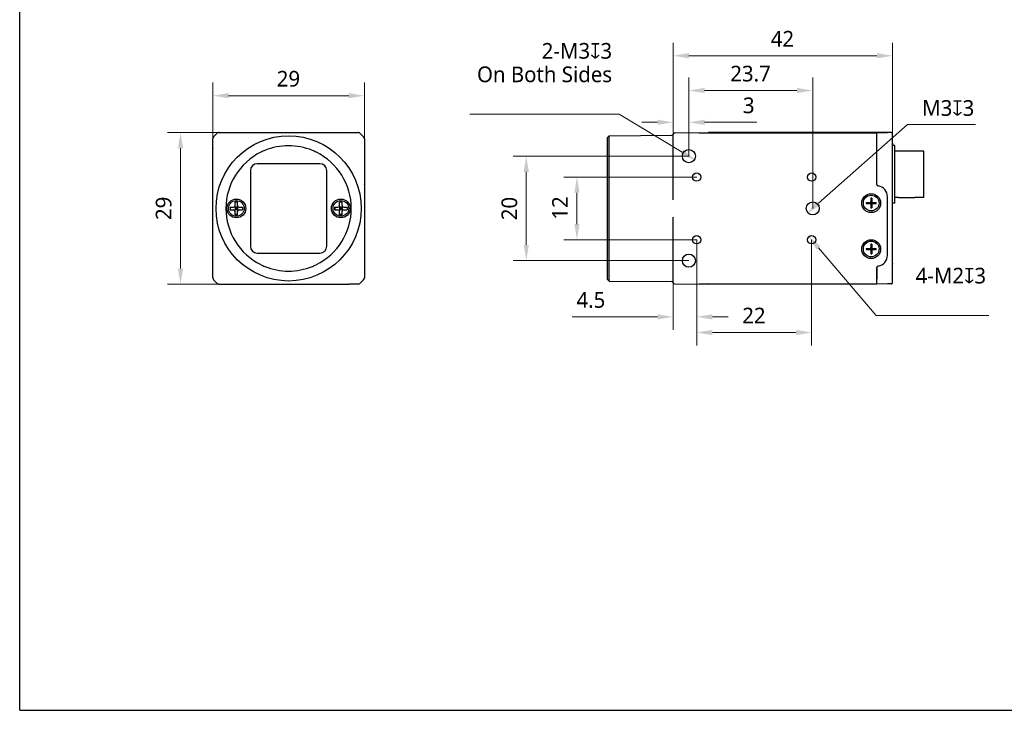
# Model space of a CAD drawing. Header units: millimetres. Extents: x 74 to 371, y 81 to 291.
# Tile 1 of 3: x 74 to 263, y 81 to 213. Entities that reach past the tile are written whole.
import ezdxf

# ---------------------------------------------------------------- set-up
doc = ezdxf.new("R2010")
doc.units = ezdxf.units.MM
doc.header["$LTSCALE"] = 16.335
doc.header["$PDMODE"] = 3
doc.header["$PDSIZE"] = 8
doc.layers.get('0').update_dxf_attribs({"linetype": 'CONTINUOUS'})
doc.layers.get('Defpoints').update_dxf_attribs({"linetype": 'CONTINUOUS'})
for name, color, linetype in [('00_COMPONENTS', 7, 'CONTINUOUS'), ('51__DRAFT_DIMS', 7, 'CONTINUOUS'), ('ASM_DXF_DIMENSION', 7, 'CONTINUOUS'), ('D-01-35-26-0DXF_CONTINUOUS_LINE', 7, 'CONTINUOUS')]:
    doc.layers.add(name, color=color, linetype=linetype)
doc.styles.get("Standard").update_dxf_attribs({"font": 'Roboto-Regular.ttf'})
doc.dimstyles.new('DIMSTYLE_1', dxfattribs={"dimtxt": 3, "dimasz": 3, "dimexe": 2.5, "dimexo": 0, "dimgap": 0.75, "dimtad": 1, "dimdsep": 46, "dimtxsty": 'STANDARD', "dimblk": '_FILLED', "dimcen": 0.09, "dimclrd": 8, "dimclre": 8, "dimclrt": 7, "dimadec": 0, "dimazin": 0, "dimtp": 0.001, "dimtm": 0.001, "dimtfac": 1, "dimtofl": 0, "dimtmove": 0, "dimatfit": 3, "dimldrblk": '_FILLED', "dimfxl": 1, "dimtolj": 1, "dimlwd": 9, "dimlwe": 9, "dimarcsym": 0})
doc.dimstyles.new('DIMSTYLE_2', dxfattribs={"dimtxt": 3, "dimasz": 3, "dimexe": 2.5, "dimexo": 0, "dimtad": 1, "dimdec": 3, "dimdsep": 46, "dimtxsty": 'STANDARD', "dimblk": '_FILLED', "dimcen": 0.09, "dimclrd": 8, "dimclre": 8, "dimclrt": 7, "dimadec": 0, "dimazin": 0, "dimtp": 0.001, "dimtm": 0.001, "dimtfac": 1, "dimtdec": 3, "dimtmove": 0, "dimatfit": 2, "dimldrblk": '_FILLED', "dimfxl": 1, "dimtolj": 1, "dimlwd": 9, "dimlwe": 9, "dimarcsym": 0})

# ---------------------------------------------------------------- blocks, each defined once
blk = doc.blocks.new('_FILLED')
at = {"color": 0, "linetype": 'ByBlock'}
blk.add_solid([(0, 0), (-1, 0.167), (-1, -0.167)], dxfattribs=at)
blk = doc.blocks.new('*D215')
at = {"layer": 'D-01-35-26-0DXF_CONTINUOUS_LINE', "color": 8, "linetype": 'Continuous', "lineweight": 9}
for p, q in [((111.24, 189.87), (111.24, 200.65)), ((140.24, 183.68), (140.24, 200.65)), ((114.24, 198.15), (137.24, 198.15))]:
    blk.add_line(p, q, dxfattribs=at)
at = {"layer": 'Defpoints', "color": 0}
for p in [(140.24, 198.15), (111.24, 189.87), (140.24, 183.68)]:
    blk.add_point(p, dxfattribs=at)
at = {"layer": 'D-01-35-26-0DXF_CONTINUOUS_LINE', "color": 8, "linetype": 'ByBlock', "lineweight": 9, "xscale": 3, "yscale": 3, "zscale": 3, "rotation": 180}
blk.add_blockref('_FILLED', (111.24, 198.15), dxfattribs=at)
at = {"layer": 'D-01-35-26-0DXF_CONTINUOUS_LINE', "color": 8, "linetype": 'ByBlock', "lineweight": 9, "xscale": 3, "yscale": 3, "zscale": 3}
blk.add_blockref('_FILLED', (140.24, 198.15), dxfattribs=at)
at = {"layer": 'D-01-35-26-0DXF_CONTINUOUS_LINE', "color": 7, "lineweight": 30, "insert": (125.7, 202.9), "char_height": 3, "attachment_point": 2, "line_spacing_factor": 0.9}
blk.add_mtext('\\A1;29', dxfattribs=at)
blk = doc.blocks.new('*D232')
at = {"layer": 'D-01-35-26-0DXF_CONTINUOUS_LINE', "color": 8, "linetype": 'Continuous', "lineweight": 9}
for p, q in [((112.45, 191.11), (102.55, 191.11)), ((105.05, 188.11), (105.05, 165.08)), ((112.45, 162.08), (102.55, 162.08))]:
    blk.add_line(p, q, dxfattribs=at)
at = {"layer": 'Defpoints', "color": 0}
for p in [(112.45, 191.11), (105.05, 162.08), (112.45, 162.08)]:
    blk.add_point(p, dxfattribs=at)
at = {"layer": 'D-01-35-26-0DXF_CONTINUOUS_LINE', "color": 8, "linetype": 'ByBlock', "lineweight": 9, "xscale": 3, "yscale": 3, "zscale": 3}
for p, rotation in [((105.05, 191.11), 89.99804590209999), ((105.05, 162.08), 269.9980459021)]:
    blk.add_blockref('_FILLED', p, dxfattribs=dict(at, rotation=rotation))
at = {"layer": 'D-01-35-26-0DXF_CONTINUOUS_LINE', "color": 7, "lineweight": 30, "insert": (100.3, 176.59), "char_height": 3, "attachment_point": 2, "rotation": 89.998, "line_spacing_factor": 0.9}
blk.add_mtext('\\A1;29{}{{\\H0.7x;}{}}', dxfattribs=at)
blk = doc.blocks.new('*D217')
at = {"layer": 'D-01-35-26-0DXF_CONTINUOUS_LINE', "color": 8, "linetype": 'Continuous', "lineweight": 9}
for p, q in [((199.35, 190.74), (199.35, 208.3)), ((241.35, 190.77), (241.35, 208.3)), ((202.35, 205.8), (238.35, 205.8))]:
    blk.add_line(p, q, dxfattribs=at)
at = {"layer": 'Defpoints', "color": 0}
for p in [(241.35, 205.8), (199.35, 190.74), (241.35, 190.77)]:
    blk.add_point(p, dxfattribs=at)
at = {"layer": 'D-01-35-26-0DXF_CONTINUOUS_LINE', "color": 8, "linetype": 'ByBlock', "lineweight": 9, "xscale": 3, "yscale": 3, "zscale": 3, "rotation": 180}
blk.add_blockref('_FILLED', (199.35, 205.8), dxfattribs=at)
at = {"layer": 'D-01-35-26-0DXF_CONTINUOUS_LINE', "color": 8, "linetype": 'ByBlock', "lineweight": 9, "xscale": 3, "yscale": 3, "zscale": 3}
blk.add_blockref('_FILLED', (241.35, 205.8), dxfattribs=at)
at = {"layer": 'D-01-35-26-0DXF_CONTINUOUS_LINE', "color": 7, "lineweight": 30, "insert": (220.26, 210.55), "char_height": 3, "attachment_point": 2, "line_spacing_factor": 0.9}
blk.add_mtext('\\A1;42', dxfattribs=at)
blk = doc.blocks.new('*D218')
at = {"layer": 'D-01-35-26-0DXF_CONTINUOUS_LINE', "color": 8, "linetype": 'Continuous', "lineweight": 9}
for p, q in [((202.35, 186.58), (202.35, 201.64)), ((226.05, 176.58), (226.05, 201.64)), ((205.35, 199.14), (223.05, 199.14))]:
    blk.add_line(p, q, dxfattribs=at)
at = {"layer": 'Defpoints', "color": 0}
for p in [(226.05, 199.14), (202.35, 186.58), (226.05, 176.58)]:
    blk.add_point(p, dxfattribs=at)
at = {"layer": 'D-01-35-26-0DXF_CONTINUOUS_LINE', "color": 8, "linetype": 'ByBlock', "lineweight": 9, "xscale": 3, "yscale": 3, "zscale": 3, "rotation": 180}
blk.add_blockref('_FILLED', (202.35, 199.14), dxfattribs=at)
at = {"layer": 'D-01-35-26-0DXF_CONTINUOUS_LINE', "color": 8, "linetype": 'ByBlock', "lineweight": 9, "xscale": 3, "yscale": 3, "zscale": 3}
blk.add_blockref('_FILLED', (226.05, 199.14), dxfattribs=at)
at = {"layer": 'D-01-35-26-0DXF_CONTINUOUS_LINE', "color": 7, "lineweight": 30, "insert": (214.15, 203.89), "char_height": 3, "attachment_point": 2, "line_spacing_factor": 0.9}
blk.add_mtext('\\A1;23.7', dxfattribs=at)
blk = doc.blocks.new('*D219')
at = {"layer": 'D-01-35-26-0DXF_CONTINUOUS_LINE', "color": 8, "linetype": 'Continuous', "lineweight": 9}
for p, q in [((203.85, 170.58), (203.85, 150.33)), ((225.85, 170.58), (225.85, 150.33)), ((206.85, 152.83), (222.85, 152.83))]:
    blk.add_line(p, q, dxfattribs=at)
at = {"layer": 'Defpoints', "color": 0}
for p in [(203.85, 170.58), (225.85, 170.58), (225.85, 152.83)]:
    blk.add_point(p, dxfattribs=at)
at = {"layer": 'D-01-35-26-0DXF_CONTINUOUS_LINE', "color": 8, "linetype": 'ByBlock', "lineweight": 9, "xscale": 3, "yscale": 3, "zscale": 3, "rotation": 180}
blk.add_blockref('_FILLED', (203.85, 152.83), dxfattribs=at)
at = {"layer": 'D-01-35-26-0DXF_CONTINUOUS_LINE', "color": 8, "linetype": 'ByBlock', "lineweight": 9, "xscale": 3, "yscale": 3, "zscale": 3}
blk.add_blockref('_FILLED', (225.85, 152.83), dxfattribs=at)
at = {"layer": 'D-01-35-26-0DXF_CONTINUOUS_LINE', "color": 7, "lineweight": 30, "insert": (214.8, 157.58), "char_height": 3, "attachment_point": 2, "line_spacing_factor": 0.9}
blk.add_mtext('\\A1;22', dxfattribs=at)
blk = doc.blocks.new('*D220')
at = {"layer": '51__DRAFT_DIMS', "color": 8, "lineweight": 9}
for p, q in [((203.85, 182.58), (178.43, 182.58)), ((180.93, 179.58), (180.93, 173.58)), ((203.85, 170.58), (178.43, 170.58))]:
    blk.add_line(p, q, dxfattribs=at)
at = {"layer": 'Defpoints', "color": 0}
for p in [(203.85, 182.58), (180.93, 170.58), (203.85, 170.58)]:
    blk.add_point(p, dxfattribs=at)
at = {"layer": '51__DRAFT_DIMS', "color": 8, "linetype": 'ByBlock', "lineweight": 9, "xscale": 3, "yscale": 3, "zscale": 3}
for p, rotation in [((180.93, 182.58), 90), ((180.93, 170.58), 270)]:
    blk.add_blockref('_FILLED', p, dxfattribs=dict(at, rotation=rotation))
at = {"layer": '51__DRAFT_DIMS', "color": 7, "insert": (176.18, 176.66), "char_height": 3, "attachment_point": 2, "rotation": 90, "line_spacing_factor": 0.9}
blk.add_mtext('\\A1;12', dxfattribs=at)
blk = doc.blocks.new('*D221')
at = {"layer": 'D-01-35-26-0DXF_CONTINUOUS_LINE', "color": 8, "linetype": 'Continuous', "lineweight": 9}
for p, q in [((202.35, 186.58), (168.73, 186.58)), ((171.23, 183.58), (171.23, 169.58)), ((202.35, 166.58), (168.73, 166.58))]:
    blk.add_line(p, q, dxfattribs=at)
at = {"layer": 'Defpoints', "color": 0}
for p in [(202.35, 186.58), (171.23, 166.58), (202.35, 166.58)]:
    blk.add_point(p, dxfattribs=at)
at = {"layer": 'D-01-35-26-0DXF_CONTINUOUS_LINE', "color": 8, "linetype": 'ByBlock', "lineweight": 9, "xscale": 3, "yscale": 3, "zscale": 3}
for p, rotation in [((171.23, 186.58), 90), ((171.23, 166.58), 270)]:
    blk.add_blockref('_FILLED', p, dxfattribs=dict(at, rotation=rotation))
at = {"layer": 'D-01-35-26-0DXF_CONTINUOUS_LINE', "color": 7, "lineweight": 30, "insert": (166.48, 176.55), "char_height": 3, "attachment_point": 2, "rotation": 90, "line_spacing_factor": 0.9}
blk.add_mtext('\\A1;20', dxfattribs=at)
blk = doc.blocks.new('*D225')
at = {"layer": 'D-01-35-26-0DXF_CONTINUOUS_LINE', "color": 8, "linetype": 'Continuous', "lineweight": 9}
for p, q in [((199.35, 196.06), (199.35, 190.56)), ((202.35, 186.58), (202.35, 195.56)), ((196.35, 193.06), (193.35, 193.06)), ((205.35, 193.06), (215.34, 193.06))]:
    blk.add_line(p, q, dxfattribs=at)
at = {"layer": 'Defpoints', "color": 0}
for p in [(199.35, 196.06), (202.35, 193.06), (202.35, 186.58)]:
    blk.add_point(p, dxfattribs=at)
at = {"layer": 'D-01-35-26-0DXF_CONTINUOUS_LINE', "color": 8, "linetype": 'ByBlock', "lineweight": 9, "xscale": 3, "yscale": 3, "zscale": 3}
blk.add_blockref('_FILLED', (199.35, 193.06), dxfattribs=at)
at = {"layer": 'D-01-35-26-0DXF_CONTINUOUS_LINE', "color": 8, "linetype": 'ByBlock', "lineweight": 9, "xscale": 3, "yscale": 3, "zscale": 3, "rotation": 180}
blk.add_blockref('_FILLED', (202.35, 193.06), dxfattribs=at)
at = {"layer": 'D-01-35-26-0DXF_CONTINUOUS_LINE', "color": 7, "lineweight": 30, "insert": (212.69, 197.81), "char_height": 3, "attachment_point": 1, "line_spacing_factor": 0.9}
blk.add_mtext('\\A1;3', dxfattribs=at)
blk = doc.blocks.new('*D226')
at = {"layer": 'D-01-35-26-0DXF_CONTINUOUS_LINE', "color": 8, "linetype": 'Continuous', "lineweight": 9}
for p, q in [((203.85, 170.58), (203.85, 153.32)), ((199.35, 162.42), (199.35, 153.32)), ((196.35, 155.82), (180.04, 155.82)), ((206.85, 155.82), (209.85, 155.82))]:
    blk.add_line(p, q, dxfattribs=at)
at = {"layer": 'Defpoints', "color": 0}
for p in [(203.85, 170.58), (199.35, 162.42), (203.85, 155.82)]:
    blk.add_point(p, dxfattribs=at)
at = {"layer": 'D-01-35-26-0DXF_CONTINUOUS_LINE', "color": 8, "linetype": 'ByBlock', "lineweight": 9, "xscale": 3, "yscale": 3, "zscale": 3}
blk.add_blockref('_FILLED', (199.35, 155.82), dxfattribs=at)
at = {"layer": 'D-01-35-26-0DXF_CONTINUOUS_LINE', "color": 8, "linetype": 'ByBlock', "lineweight": 9, "xscale": 3, "yscale": 3, "zscale": 3, "rotation": 180}
blk.add_blockref('_FILLED', (203.85, 155.82), dxfattribs=at)
at = {"layer": 'D-01-35-26-0DXF_CONTINUOUS_LINE', "color": 7, "lineweight": 30, "insert": (186.36, 160.57), "char_height": 3, "attachment_point": 3, "line_spacing_factor": 0.9}
blk.add_mtext('\\A1;4.5', dxfattribs=at)
blk = doc.blocks.new('*D227')
at = {"layer": 'ASM_DXF_DIMENSION', "color": 8, "linetype": 'Continuous', "lineweight": 9}
for p in [(227.15, 169.05), (259.76, 156.1)]:
    blk.add_line(p, (238.21, 156.1), dxfattribs=at)
at = {"layer": 'Defpoints', "color": 0}
for p in [(225.2, 171.34), (226.5, 169.82)]:
    blk.add_point(p, dxfattribs=at)
at = {"layer": 'ASM_DXF_DIMENSION', "color": 8, "linetype": 'ByBlock', "lineweight": 9, "xscale": 3, "yscale": 3, "zscale": 3, "rotation": 130.4683959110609}
blk.add_blockref('_FILLED', (225.2, 171.34), dxfattribs=at)
at = {"layer": 'ASM_DXF_DIMENSION', "color": 7, "lineweight": 15, "insert": (245.76, 165.22), "char_height": 3, "attachment_point": 1, "line_spacing_factor": 0.9}
blk.add_mtext('\\A1;{4-M2{\\fgdt;x}3\\P }', dxfattribs=at)
blk = doc.blocks.new('*D228')
at = {"layer": 'ASM_DXF_DIMENSION', "color": 8, "linetype": 'Continuous', "lineweight": 9}
for p in [(227.18, 177.57), (257.23, 192.67)]:
    blk.add_line(p, (244.23, 192.67), dxfattribs=at)
at = {"layer": 'Defpoints', "color": 0}
for p in [(227.18, 177.57), (224.93, 175.58)]:
    blk.add_point(p, dxfattribs=at)
at = {"layer": 'ASM_DXF_DIMENSION', "color": 8, "linetype": 'ByBlock', "lineweight": 9, "xscale": 3, "yscale": 3, "zscale": 3, "rotation": 221.5233566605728}
blk.add_blockref('_FILLED', (224.93, 175.58), dxfattribs=at)
at = {"layer": 'ASM_DXF_DIMENSION', "color": 7, "lineweight": 15, "insert": (247, 197.3), "char_height": 3, "attachment_point": 1, "line_spacing_factor": 0.9}
blk.add_mtext('\\A1;{M3{\\fgdt;x}3}', dxfattribs=at)
blk = doc.blocks.new('*D229')
at = {"layer": 'ASM_DXF_DIMENSION', "color": 8, "linetype": 'Continuous', "lineweight": 9}
for p in [(160.45, 194.61), (201.07, 187.35)]:
    blk.add_line(p, (188.99, 194.61), dxfattribs=at)
at = {"layer": 'Defpoints', "color": 0}
for p in [(201.07, 187.35), (203.64, 185.8)]:
    blk.add_point(p, dxfattribs=at)
at = {"layer": 'ASM_DXF_DIMENSION', "color": 8, "linetype": 'ByBlock', "lineweight": 9, "xscale": 3, "yscale": 3, "zscale": 3, "rotation": 328.9955507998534}
blk.add_blockref('_FILLED', (203.64, 185.8), dxfattribs=at)
at = {"layer": 'ASM_DXF_DIMENSION', "color": 7, "lineweight": 15, "insert": (187.66, 208.24), "char_height": 3, "attachment_point": 3, "line_spacing_factor": 0.9}
blk.add_mtext('\\A1;2-M3{\\Fgdt|c0;x}3\\P On Both Sides\\P ', dxfattribs=at)

msp = doc.modelspace()

# ---------------------------------------------------------------- linework, layer by layer
at = {"color": 7}
for q in [(74.269, 290.5219), (371.269, 80.5219)]:
    msp.add_line((74.269, 80.5219), q, dxfattribs=at)
for p, q in [((245.6034, 187.5378), (242.5034, 187.5378)), ((242.5034, 178.6878), (245.6034, 178.6878)), ((111.2396, 171.026), (111.2396, 171.2764)), ((112.4467, 162.0763), (137.2551, 162.0608))]:
    msp.add_line(p, q)
at = {"layer": '00_COMPONENTS', "color": 7}
for p, q in [((112.0937, 190.9671), (111.3865, 190.26)), ((112.4472, 191.1135), (139.033, 191.1126)), ((140.0936, 190.259), (139.3865, 190.9661)), ((186.7734, 190.1665), (187.0734, 190.4691)), ((187.0734, 190.4691), (199.0722, 190.5739)), ((187.0734, 162.6835), (187.0734, 190.4691)), ((199.3534, 178.2423), (199.3534, 190.7353)), ((199.3579, 190.7872), (199.3615, 190.8044)), ((199.3605, 190.8004), (199.3599, 190.7977)), ((199.361, 190.8025), (199.3603, 190.7991)), ((199.3613, 190.8039), (199.3608, 190.8017)), ((199.3612, 190.8035), (199.3615, 190.8044)), ((199.6508, 191.0353), (206.1308, 191.0918)), ((204.3534, 191.0763), (238.3534, 191.0763)), ((238.3534, 191.0894), (206.1308, 191.0918)), ((238.353, 191.1126), (240.3617, 191.0951)), ((238.353, 191.1076), (238.353, 191.1126)), ((238.353, 181.179), (238.353, 191.1076)), ((238.3536, 191.1135), (238.3531, 191.1127)), ((240.3623, 191.096), (238.3536, 191.1135)), ((241.0641, 191.0898), (240.3617, 191.0951)), ((240.9981, 191.0904), (240.3623, 191.096)), ((241.0477, 191.0891), (241.0561, 191.0897)), ((241.0508, 191.0899), (241.0604, 191.0898)), ((241.0561, 191.0897), (241.0561, 191.0898)), ((241.0561, 191.0898), (241.0597, 191.0897)), ((241.0562, 191.0898), (241.0564, 191.0898)), ((241.0564, 191.0898), (241.0572, 191.0898)), ((241.0572, 191.0898), (241.0572, 191.0898)), ((241.0574, 191.089), (241.0572, 191.089)), ((241.0573, 191.0898), (241.0623, 191.0897)), ((241.0596, 191.089), (241.0578, 191.089)), ((241.0656, 191.0896), (241.0582, 191.0898)), ((241.0623, 191.0897), (241.0896, 191.0877)), ((241.0803, 191.0886), (241.0656, 191.0896)), ((241.0984, 191.0865), (241.0803, 191.0886)), ((241.0882, 191.0877), (241.0865, 191.0879)), ((241.0896, 191.0877), (241.1053, 191.0854)), ((241.0931, 191.0871), (241.0903, 191.0875)), ((241.1053, 191.0854), (241.0984, 191.0865)), ((241.1155, 191.0835), (241.1012, 191.0861)), ((241.2239, 191.0366), (241.1998, 191.0516)), ((241.2489, 191.0174), (241.2239, 191.0366)), ((241.3383, 190.8851), (241.3305, 190.9059)), ((241.3445, 190.8641), (241.3383, 190.8851)), ((241.3441, 190.865), (241.341, 190.8762)), ((241.347, 190.8602), (241.3425, 190.8778)), ((241.3489, 190.8437), (241.3445, 190.8641)), ((241.3518, 190.8234), (241.3489, 190.8437)), ((241.3534, 190.8039), (241.3518, 190.8234)), ((241.353, 190.7846), (241.3531, 190.7901)), ((241.353, 190.7804), (241.353, 190.7746)), ((241.353, 190.7746), (241.353, 190.7758)), ((241.353, 162.4507), (241.353, 190.7746)), ((241.3536, 190.7905), (241.3534, 190.8039)), ((241.3535, 190.7904), (241.3536, 190.7909)), ((241.3535, 190.7897), (241.3535, 190.7897)), ((111.2396, 182.1266), (111.2396, 189.8692)), ((140.2396, 189.8692), (140.2396, 163.2834)), ((140.2401, 189.9054), (140.24, 188.1263)), ((186.7734, 162.9865), (186.7734, 190.1662)), ((241.8034, 188.6128), (241.353, 188.6128)), ((241.3536, 189.0126), (241.3536, 188.6128)), ((241.8034, 177.6129), (241.8034, 188.6128)), ((242.5034, 187.5378), (241.8034, 187.5378)), ((247.3034, 187.5378), (245.6034, 187.5378)), ((247.3034, 178.6878), (247.3034, 187.5378)), ((131.7396, 185.1263), (119.7396, 185.1263)), ((140.2399, 185.0263), (140.2399, 183.6763)), ((118.4396, 183.8263), (118.4396, 169.3263)), ((133.0396, 169.3263), (133.0396, 183.8263)), ((111.2396, 171.2764), (111.2396, 182.1266)), ((140.2398, 181.4763), (140.2398, 181.179)), ((115.4896, 177.1263), (115.4896, 177.7763)), ((115.9896, 177.7763), (115.4896, 177.7763)), ((115.9896, 177.7553), (115.4896, 177.7553)), ((115.9896, 177.1263), (115.9896, 177.7763)), ((135.9896, 177.7763), (135.4896, 177.7763)), ((135.4896, 177.1263), (135.4896, 177.7763)), ((135.9896, 177.7553), (135.4896, 177.7553)), ((135.9896, 177.1263), (135.9896, 177.7763)), ((236.3017, 177.7126), (236.953, 177.7126)), ((236.3017, 177.5126), (236.953, 177.5126)), ((237.0944, 177.454), (237.4116, 177.7712)), ((237.0944, 177.7712), (237.4116, 177.454)), ((237.153, 178.5639), (237.153, 177.9126)), ((237.153, 177.7126), (237.353, 177.7126)), ((237.153, 177.5126), (237.153, 177.7126)), ((237.153, 177.6126), (237.353, 177.6126)), ((237.153, 177.5126), (237.353, 177.5126)), ((237.153, 177.3126), (237.153, 176.6613)), ((237.253, 177.5126), (237.253, 177.7126)), ((237.353, 178.5639), (237.353, 177.9126)), ((237.353, 177.5126), (237.353, 177.7126)), ((237.353, 177.3126), (237.353, 176.6613)), ((237.553, 177.7126), (238.2043, 177.7126)), ((237.553, 177.5126), (238.2043, 177.5126)), ((240.353, 167.6125), (240.353, 178.8125)), ((241.8034, 177.6128), (241.353, 177.6128)), ((242.5034, 178.6878), (241.8034, 178.6878)), ((247.3034, 178.6878), (245.6034, 178.6878)), ((114.5396, 176.8263), (114.5396, 176.3263)), ((114.5396, 176.8263), (115.1896, 176.8263)), ((114.5396, 176.3263), (115.1896, 176.3263)), ((114.5606, 176.8263), (114.5606, 176.3263)), ((115.4017, 176.2384), (116.0774, 176.9142)), ((116.0774, 176.2384), (115.4017, 176.9142)), ((115.4896, 176.8263), (115.4896, 176.3263)), ((115.9896, 176.8263), (115.4896, 176.8263)), ((115.9896, 176.5763), (115.4896, 176.5763)), ((115.9896, 176.3263), (115.4896, 176.3263)), ((115.4896, 175.3763), (115.4896, 176.0263)), ((115.9896, 175.3974), (115.4896, 175.3974)), ((115.9896, 175.3763), (115.4896, 175.3763)), ((115.7396, 176.8263), (115.7396, 176.3263)), ((115.9896, 176.8263), (115.9896, 176.3263)), ((115.9896, 175.3763), (115.9896, 176.0263)), ((116.2896, 176.8263), (116.9396, 176.8263)), ((116.2896, 176.3263), (116.9396, 176.3263)), ((116.9185, 176.8263), (116.9185, 176.3263)), ((116.9396, 176.8263), (116.9396, 176.3263)), ((134.5396, 176.8263), (135.1896, 176.8263)), ((134.5396, 176.8263), (134.5396, 176.3263)), ((134.5396, 176.3263), (135.1896, 176.3263)), ((134.5606, 176.8263), (134.5606, 176.3263)), ((135.4017, 176.2384), (136.0774, 176.9142)), ((136.0774, 176.2384), (135.4017, 176.9142)), ((135.9896, 176.8263), (135.4896, 176.8263)), ((135.4896, 176.8263), (135.4896, 176.3263)), ((135.9896, 176.5763), (135.4896, 176.5763)), ((135.9896, 176.3263), (135.4896, 176.3263)), ((135.4896, 175.3763), (135.4896, 176.0263)), ((135.9896, 175.3974), (135.4896, 175.3974)), ((135.9896, 175.3763), (135.4896, 175.3763)), ((135.7396, 176.8263), (135.7396, 176.3263)), ((135.9896, 176.8263), (135.9896, 176.3263)), ((135.9896, 175.3763), (135.9896, 176.0263)), ((136.2896, 176.8263), (136.9396, 176.8263)), ((136.2896, 176.3263), (136.9396, 176.3263)), ((136.9185, 176.8263), (136.9185, 176.3263)), ((136.9396, 176.8263), (136.9396, 176.3263)), ((199.3534, 162.4276), (199.3534, 174.9103)), ((111.2396, 163.2834), (111.2396, 171.026)), ((237.153, 169.7639), (237.153, 169.1126)), ((237.353, 169.7639), (237.353, 169.1126)), ((119.7396, 168.0263), (131.7396, 168.0263)), ((236.3017, 168.9126), (236.953, 168.9126)), ((236.3017, 168.7126), (236.953, 168.7126)), ((237.0944, 168.9712), (237.4115, 168.654)), ((237.0944, 168.654), (237.4115, 168.9712)), ((237.153, 168.9126), (237.353, 168.9126)), ((237.153, 168.7126), (237.153, 168.9126)), ((237.153, 168.8126), (237.353, 168.8126)), ((237.153, 168.7126), (237.353, 168.7126)), ((237.153, 168.5126), (237.153, 167.8613)), ((237.253, 168.7126), (237.253, 168.9126)), ((237.353, 168.7126), (237.353, 168.9126)), ((237.353, 168.5126), (237.353, 167.8613)), ((237.553, 168.9126), (238.2043, 168.9126)), ((237.553, 168.7126), (238.2043, 168.7126)), ((241.3536, 166.0128), (241.3536, 165.9032)), ((238.3529, 165.2461), (238.3529, 163.0168)), ((238.3534, 162.0633), (238.3534, 165.2624)), ((112.0931, 162.2228), (111.386, 162.9299)), ((139.386, 162.2228), (140.0931, 162.9299)), ((186.7734, 162.9861), (187.0734, 162.6835)), ((187.0734, 162.6835), (199.0722, 162.5788)), ((199.3615, 162.3482), (199.3579, 162.3653)), ((199.3615, 162.3482), (199.361, 162.3501)), ((199.6508, 162.1173), (206.1308, 162.0608)), ((240.3617, 162.1301), (238.353, 162.1126)), ((241.0627, 162.1363), (240.3617, 162.1301)), ((241.0555, 162.1362), (241.0484, 162.1362)), ((241.0567, 162.1363), (241.0555, 162.1362)), ((241.0628, 162.1363), (241.0555, 162.1362)), ((241.0565, 162.1363), (241.064, 162.1365)), ((241.0616, 162.1364), (241.0631, 162.1364)), ((241.0631, 162.1364), (241.065, 162.1365)), ((241.0641, 162.1365), (241.0666, 162.1366)), ((241.0661, 162.1365), (241.0687, 162.1367)), ((241.0675, 162.1366), (241.0712, 162.1368)), ((241.0705, 162.1374), (241.0713, 162.1375)), ((241.0819, 162.1377), (241.0831, 162.1378)), ((241.0876, 162.1383), (241.0962, 162.1395)), ((241.0962, 162.1395), (241.1085, 162.1415)), ((241.1061, 162.1409), (241.1212, 162.144)), ((241.1177, 162.1432), (241.1346, 162.1474)), ((241.3374, 162.3401), (241.3487, 162.3834)), ((241.3445, 162.3636), (241.3493, 162.3862)), ((241.3518, 162.4088), (241.3528, 162.4162)), ((241.3528, 162.4079), (241.3533, 162.4165)), ((241.353, 162.4396), (241.353, 162.4442)), ((241.3532, 162.414), (241.3536, 162.4252)), ((241.3534, 162.4213), (241.3536, 162.4304)), ((241.3536, 162.4297), (241.3534, 162.4192)), ((241.3534, 162.4195), (241.3534, 162.4192)), ((139.0324, 162.0763), (137.2551, 162.0608)), ((238.3534, 162.0763), (204.3534, 162.0763)), ((238.3534, 162.0633), (206.1308, 162.0608))]:
    msp.add_line(p, q, dxfattribs=at)
for points in [[(199.3579, 190.7871), (199.3587, 190.7916), (199.3596, 190.7958), (199.3603, 190.7991)], [(199.3592, 190.7943), (199.3585, 190.7902), (199.3579, 190.7872)], [(241.1851, 191.0591), (241.1769, 191.0629), (241.1687, 191.0664), (241.1606, 191.0696), (241.1525, 191.0726), (241.1444, 191.0753), (241.1363, 191.0777), (241.1283, 191.0798), (241.1204, 191.0817), (241.1126, 191.0834), (241.1047, 191.0848), (241.097, 191.086), (241.0895, 191.087), (241.0821, 191.0878), (241.0749, 191.0884), (241.0691, 191.0887), (241.0654, 191.0888), (241.0631, 191.0889), (241.0614, 191.089), (241.0596, 191.089)], [(241.0712, 191.0893), (241.0692, 191.0894), (241.0676, 191.0895), (241.066, 191.0896), (241.0637, 191.0896)], [(241.0822, 191.0885), (241.0777, 191.0889), (241.0742, 191.0891)], [(241.1012, 191.0861), (241.0897, 191.0877), (241.0822, 191.0885)], [(241.1176, 191.0828), (241.109, 191.0845), (241.1025, 191.0857), (241.0972, 191.0865)], [(241.2822, 190.9846), (241.2659, 191.0022), (241.2484, 191.0184), (241.2296, 191.0331), (241.2098, 191.0462), (241.1899, 191.0573), (241.1698, 191.0666), (241.15, 191.0741), (241.1318, 191.0796), (241.1155, 191.0835)], [(241.1998, 191.0516), (241.1766, 191.0633), (241.1563, 191.0716), (241.1403, 191.0769), (241.128, 191.0803)], [(241.2705, 190.997), (241.2633, 191.0042), (241.256, 191.0111), (241.2485, 191.0177), (241.2409, 191.024), (241.2332, 191.0299), (241.2253, 191.0356), (241.2174, 191.0409), (241.2094, 191.0459), (241.2013, 191.0506), (241.1932, 191.055)], [(241.3425, 190.8778), (241.3366, 190.8958), (241.3294, 190.9137), (241.3208, 190.9317), (241.3103, 190.9501), (241.2977, 190.9689), (241.2829, 190.9876), (241.2657, 191.0058)], [(241.341, 190.8762), (241.3375, 190.8871), (241.3336, 190.8977), (241.3294, 190.9081), (241.3248, 190.9183), (241.3199, 190.9282), (241.3146, 190.9379), (241.3091, 190.9472), (241.3032, 190.9563), (241.2972, 190.965), (241.2908, 190.9735), (241.2843, 190.9816), (241.2775, 190.9895)], [(241.3305, 190.9059), (241.321, 190.9265), (241.3097, 190.9466), (241.2968, 190.966), (241.2822, 190.9846)], [(241.3522, 190.8185), (241.3509, 190.8304), (241.349, 190.8423), (241.3468, 190.8537), (241.3441, 190.865)], [(241.3542, 190.7956), (241.3542, 190.7973), (241.3538, 190.8103), (241.3526, 190.8263), (241.3503, 190.8431), (241.347, 190.8602)], [(241.3535, 190.7905), (241.3535, 190.7964), (241.3531, 190.8072)], [(199.3579, 162.3655), (199.3587, 162.3611), (199.3596, 162.3568), (199.3603, 162.3535), (199.3608, 162.3509)], [(199.3592, 162.3583), (199.3585, 162.3624), (199.3579, 162.3654)], [(199.3612, 162.3491), (199.3605, 162.3522), (199.3599, 162.3549)], [(241.0664, 162.1363), (241.0689, 162.1364), (241.0725, 162.1366), (241.0771, 162.1368), (241.0831, 162.1372), (241.0901, 162.1379), (241.0974, 162.1388), (241.1046, 162.1398), (241.112, 162.1411), (241.1195, 162.1425), (241.1271, 162.1442), (241.1348, 162.1462)], [(241.0699, 162.1367), (241.0729, 162.1369), (241.0769, 162.1372), (241.0836, 162.1378), (241.0935, 162.1389), (241.1061, 162.1409)], [(241.0712, 162.1368), (241.0746, 162.137), (241.0807, 162.1375), (241.0905, 162.1385), (241.1031, 162.1404), (241.1177, 162.1432)], [(241.0713, 162.1375), (241.072, 162.1375), (241.0745, 162.1377)], [(241.0745, 162.1377), (241.0763, 162.1378), (241.0797, 162.1381), (241.0843, 162.1385), (241.0904, 162.1392), (241.1001, 162.1406), (241.1145, 162.1432), (241.1321, 162.1474)], [(241.0888, 162.1385), (241.0917, 162.1388), (241.0954, 162.1393)], [(241.1045, 162.1408), (241.111, 162.142), (241.1185, 162.1436), (241.1222, 162.1445)], [(241.1348, 162.1462), (241.1425, 162.1483), (241.1502, 162.1507), (241.1579, 162.1533)], [(241.1579, 162.1533), (241.1656, 162.1562), (241.1733, 162.1593), (241.1809, 162.1626), (241.1885, 162.1662), (241.196, 162.17), (241.2034, 162.174), (241.2108, 162.1783), (241.2181, 162.1828), (241.2253, 162.1876), (241.2324, 162.1926), (241.2393, 162.1978), (241.2462, 162.2033), (241.253, 162.209), (241.2596, 162.2149), (241.2661, 162.2211), (241.2724, 162.2276), (241.2785, 162.2342), (241.2845, 162.2411), (241.2903, 162.2482), (241.2959, 162.2555), (241.3013, 162.2631), (241.3065, 162.2708), (241.3115, 162.2788), (241.3163, 162.287), (241.3208, 162.2954), (241.325, 162.3039), (241.329, 162.3127), (241.3328, 162.3216), (241.3362, 162.3308), (241.3394, 162.3401), (241.3423, 162.3496), (241.3449, 162.3593), (241.3472, 162.3691), (241.3491, 162.3789), (241.3507, 162.3888), (241.3519, 162.3987), (241.3533, 162.4143)], [(241.2337, 162.1967), (241.267, 162.226), (241.295, 162.2588)], [(241.2662, 162.2246), (241.279, 162.2384), (241.2909, 162.2529), (241.3018, 162.2679), (241.3115, 162.2833), (241.3202, 162.299), (241.3278, 162.3149), (241.3343, 162.3309), (241.3398, 162.347), (241.3442, 162.3628), (241.3477, 162.3785), (241.3502, 162.3938), (241.3519, 162.4084), (241.3529, 162.4225)], [(241.306, 162.275), (241.3083, 162.2786), (241.309, 162.2798)], [(241.3287, 162.3171), (241.3289, 162.3175), (241.3378, 162.3406), (241.3445, 162.3636)], [(241.3533, 162.4143), (241.3538, 162.4245), (241.354, 162.4336), (241.354, 162.4356)]]:
    msp.add_lwpolyline(points, dxfattribs=at)
for centre, radius in [((125.7396, 176.5763), 13.8928), ((202.3534, 186.5763), 1.25), ((203.8534, 182.5763), 0.8), ((225.8534, 182.5763), 0.8), ((237.2534, 177.5763), 1.8), ((237.253, 177.6126), 1.5), ((115.7396, 176.5763), 1.8), ((115.7396, 176.5763), 1.5), ((135.7396, 176.5763), 1.8), ((135.7396, 176.5763), 1.5), ((226.0534, 176.5763), 1.25), ((203.8534, 170.5763), 0.8), ((225.8534, 170.5763), 0.8), ((237.2534, 168.7763), 1.8), ((237.253, 168.8126), 1.5), ((202.3534, 166.5763), 1.25)]:
    msp.add_circle(centre, radius, dxfattribs=at)
for centre, radius, start, end in [((112.4479, 190.6104), 0.5031, 97.753899, 112.467244), ((112.4474, 190.615), 0.4985, 90.020294, 97.770107), ((139.0313, 190.61), 0.5031, 52.716754, 67.401242), ((139.0342, 190.6135), 0.4985, 45.019863, 52.732642), ((199.0696, 190.8738), 0.3, 270.5, 346.647783), ((199.6534, 190.7353), 0.3, 90.5, 180), ((199.6531, 190.7353), 0.2997, 170.015262, 180.005781), ((199.6541, 190.7353), 0.3007, 178.029577, 180.002594), ((199.6538, 190.7352), 0.3004, 170.035879, 178.017839), ((111.7422, 189.8689), 0.5027, 165.033113, 179.95971), ((111.598, 189.9763), 0.3422, 148.441393, 176.245173), ((111.7442, 189.9036), 0.5049, 142.722751, 150.098401), ((111.7391, 189.9076), 0.4985, 135.019863, 142.732642), ((125.7396, 176.5763), 12, 67.748998, 112.251002), ((139.7444, 189.9098), 0.4939, 41.854685, 44.994014), ((139.7368, 189.9049), 0.5033, 0.064773, 15.162571), ((125.7396, 176.5763), 12, 116.265823, 243.734177), ((125.7396, 176.5763), 12, 112.286992, 116.141888), ((125.7396, 176.5763), 12, 63.909595, 67.713517), ((125.7396, 176.5763), 12, 296.265823, 63.734177), ((119.7396, 183.8263), 1.3, 90, 180), ((131.7396, 183.8263), 1.3, 0, 90), ((238.653, 181.179), 0.3, 179.999924, 260.405854), ((238.2526, 178.8124), 2.1004, 0.004277, 80.661455), ((240.2554, 177.6126), 3.955, 178.551151, 181.448849), ((236.953, 177.9126), 0.2, 270, 0), ((236.953, 177.3126), 0.2, 0, 90), ((237.253, 174.6106), 3.9545, 88.551064, 91.448936), ((237.553, 177.9126), 0.2, 180, 270), ((237.553, 177.3126), 0.2, 90, 180), ((234.2505, 177.6126), 3.955, 358.551151, 1.448849), ((115.1896, 177.1263), 0.3, 270, 0), ((115.1896, 176.0263), 0.3, 0, 90), ((116.2896, 177.1263), 0.3, 180, 270), ((116.2896, 176.0263), 0.3, 90, 180), ((135.1896, 177.1263), 0.3, 270, 0), ((135.1896, 176.0263), 0.3, 0, 90), ((136.2896, 177.1263), 0.3, 180, 270), ((136.2896, 176.0263), 0.3, 90, 180), ((237.253, 180.6145), 3.9545, 268.551064, 271.448936), ((237.253, 165.8106), 3.9545, 88.551064, 91.448936), ((119.7396, 169.3263), 1.3, 180, 270), ((131.7396, 169.3263), 1.3, 270, 0), ((240.2554, 168.8126), 3.955, 178.551151, 181.448849), ((236.953, 169.1126), 0.2, 270, 0), ((236.953, 168.5126), 0.2, 0, 90), ((237.253, 171.8145), 3.9545, 268.551064, 271.448936), ((237.553, 169.1126), 0.2, 180, 270), ((237.553, 168.5126), 0.2, 90, 180), ((234.2505, 168.8126), 3.955, 358.551151, 1.448849), ((238.253, 167.6125), 2.1, 279.593979, 359.999923), ((125.7396, 176.5763), 12, 243.909595, 247.713517), ((125.7396, 176.5763), 12, 247.748998, 292.251002), ((125.7396, 176.5763), 12, 292.286992, 296.141888), ((238.6529, 165.2461), 0.3, 99.593979, 179.999924), ((111.7422, 163.2838), 0.5027, 180.04029, 194.966887), ((111.7396, 163.2834), 0.5, 180, 225), ((111.7386, 163.283), 0.499, 204.716341, 208.978215), ((111.7397, 163.2837), 0.5003, 208.988703, 214.973501), ((111.7408, 163.2843), 0.5015, 214.963589, 224.975313), ((112.4476, 162.5775), 0.5015, 225.024712, 235.043164), ((112.4467, 162.5763), 0.5, 225, 270), ((112.4472, 162.5768), 0.5007, 235.034134, 239.973803), ((112.4461, 162.5751), 0.4987, 239.982819, 244.985146), ((112.447, 162.579), 0.5027, 255.033074, 269.959707), ((139.0325, 162.5762), 0.4999, 269.994628, 315.003217), ((139.7396, 163.2834), 0.5, 315, 0), ((199.0696, 162.2788), 0.3, 13.352217, 89.5), ((199.655, 162.4173), 0.3016, 179.996738, 181.994002), ((199.6532, 162.4173), 0.2998, 179.995926, 269.5)]:
    msp.add_arc(centre, radius, start, end, dxfattribs=at)
msp.add_ellipse((140.2372, 181.179), major_axis=(0, 0.3), ratio=0.00870451, start_param=-1.96089936, end_param=-1.57079489, dxfattribs=at)
for points in [[(112.2556, 191.0753), (112.1956, 191.0504), (112.1396, 191.013), (112.0937, 190.9671)], [(139.2246, 191.0744), (139.1645, 191.0994), (139.0981, 191.1126), (139.033, 191.1126)], [(140.201, 163.128), (140.2214, 163.1772), (140.2339, 163.2304), (140.2378, 163.2835)]]:
    msp.add_open_spline(points, degree=3, dxfattribs=at)
for points, knots in [([(140.2225, 190.0365), (140.2175, 190.0553), (140.193, 190.1287), (140.1509, 190.1962), (140.1122, 190.2393)], [0, 0, 0, 0, 0.2511677, 1, 1, 1, 1]), ([(111.2571, 188.0263), (111.2578, 188.0256), (111.2577, 188.0222), (111.2587, 188.0161), (111.2591, 188.0057), (111.2595, 187.9977), (111.2597, 187.993)], [0, 0, 0, 0, 0.07987016, 0.27337325, 0.58040718, 1, 1, 1, 1])]:
    msp.add_open_spline(points, degree=3, knots=knots, dxfattribs=at)

# ---------------------------------------------------------------- dimensions: what is measured, and where the dimension line sits
at = {"layer": '51__DRAFT_DIMS', "color": 4}
dim = msp.add_linear_dim(base=(180.9299, 170.5763), p1=(203.8534, 182.5763), p2=(203.8534, 170.5763), angle=270, dimstyle='DIMSTYLE_1', dxfattribs=at)
dim.commit()
dim.dimension.update_dxf_attribs({"geometry": '*D220', "text_midpoint": (180.9299, 176.6613), "dimtype": 160})
at = {"layer": 'ASM_DXF_DIMENSION', "color": 7, "linetype": 'Continuous', "lineweight": 15}
for p1, p2, text, picture, middle in [((201.0677, 187.349), (203.6391, 185.8037), '2-M3{\\Fgdt|c0;x}3\\P On Both Sides\\P ', '*D229', (174.0528, 194.6102)), ((227.1764, 177.5707), (224.9304, 175.5819), '{M3{\\fgdt;x}3}', '*D228', (252.1188, 192.671)), ((226.5024, 169.8155), (225.2044, 171.3371), '{4-M2{\\fgdt;x}3\\P }', '*D227', (252.7591, 156.0963))]:
    dim = msp.add_diameter_dim_2p(p1=p1, p2=p2, text=text, dimstyle='DIMSTYLE_2', override={"dimtoh": 1, "dimpost": '<>', "dimtxsty": 'STANDARD', "dimtofl": 0, "dimatfit": 3, "dimldrblk": '_FILLED'}, dxfattribs=at)
    dim.commit()
    dim.dimension.update_dxf_attribs({"geometry": picture, "text_midpoint": middle, "dimtype": 163})
at = {"layer": 'D-01-35-26-0DXF_CONTINUOUS_LINE', "color": 7, "linetype": 'Continuous', "lineweight": 30}
for base, p1, p2, picture, middle in [((241.353, 205.7967), (199.3534, 190.7353), (241.353, 190.7745), '*D217', (220.2624, 205.7967)), ((226.0534, 199.1398), (202.3534, 186.5763), (226.0534, 176.5763), '*D218', (214.1536, 199.1398)), ((140.2396, 198.1483), (111.2396, 189.8692), (140.2396, 183.6763), '*D215', (125.7015, 198.1483)), ((202.3534, 193.0634), (199.3534, 196.0634), (202.3534, 186.5763), '*D225', (213.6412, 193.0634)), ((203.8534, 155.8238), (199.3534, 162.4173), (203.8534, 170.5763), '*D226', (183.5741, 155.8238)), ((225.8534, 152.8337), (203.8534, 170.5763), (225.8534, 170.5763), '*D219', (214.7977, 152.8337))]:
    dim = msp.add_linear_dim(base=base, p1=p1, p2=p2, dimstyle='DIMSTYLE_1', override={"dimtxsty": 'STANDARD', "dimldrblk": '_FILLED'}, dxfattribs=at)
    dim.commit()
    dim.dimension.update_dxf_attribs({"geometry": picture, "text_midpoint": middle, "dimtype": 160})
dim = msp.add_linear_dim(base=(105.0511, 162.0766), p1=(112.4472, 191.1135), p2=(112.4467, 162.0763), angle=269.998046, text='<>{}{{\\H0.7x;}{}}', dimstyle='DIMSTYLE_1', override={"dimdec": 0, "dimtxsty": 'STANDARD'}, dxfattribs=at)
dim.commit()
dim.dimension.update_dxf_attribs({"geometry": '*D232', "text_midpoint": (105.0516, 176.5892), "dimtype": 160})
dim = msp.add_linear_dim(base=(171.2302, 166.5763), p1=(202.3534, 186.5763), p2=(202.3534, 166.5763), angle=270, dimstyle='DIMSTYLE_1', override={"dimtxsty": 'STANDARD', "dimldrblk": '_FILLED'}, dxfattribs=at)
dim.commit()
dim.dimension.update_dxf_attribs({"geometry": '*D221', "text_midpoint": (171.2302, 176.5499), "dimtype": 160})

doc.saveas('drawing.dxf')
